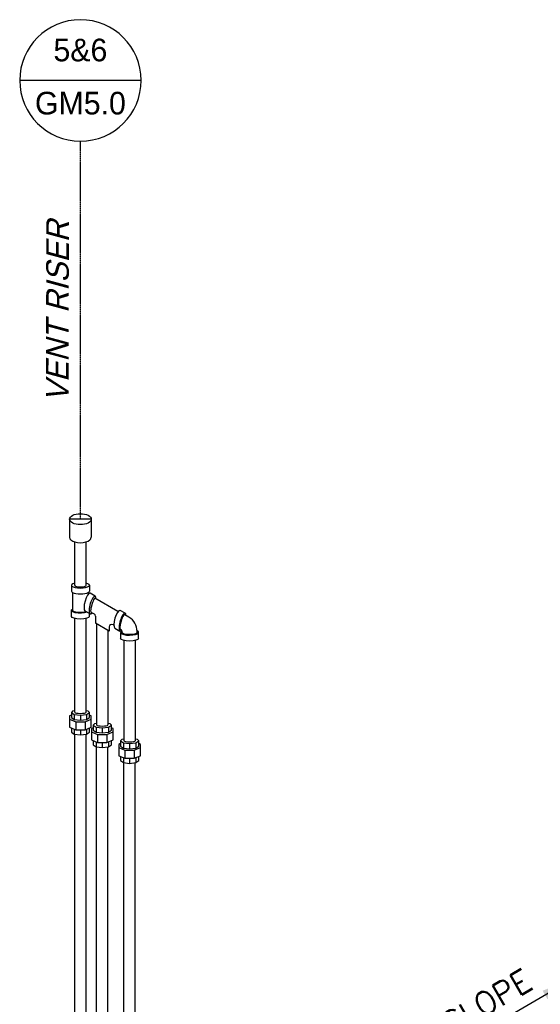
# Model space of a CAD drawing. Extents: x -18027 to -11651, y 1687 to 5059.
# Tile 102 of 170: x -14302 to -14096, y 2612 to 3003. Entities that reach past the tile are written whole.
import ezdxf
from ezdxf.enums import TextEntityAlignment as Align

# ---------------------------------------------------------------- set-up
doc = ezdxf.new("R2010")
doc.units = 0
doc.header["$MEASUREMENT"] = 0
doc.linetypes.add('CENTER1', pattern=[0.6625, 0.5, -0.075, 0.0125, -0.075])
doc.layers.get('0').update_dxf_attribs({"linetype": 'CONTINUOUS'})
doc.layers.get('DEFPOINTS').update_dxf_attribs({"linetype": 'CONTINUOUS'})
for name, color, linetype in [('CENTERLINE', 3, 'CENTER1'), ('PIPING-VENT-ISO', 3, 'CONTINUOUS'), ('TAG', 3, 'CONTINUOUS'), ('TEXT', 3, 'CONTINUOUS')]:
    doc.layers.add(name, color=color, linetype=linetype)
doc.styles.add('ISO1', font='SIMPFRAC.shx', dxfattribs={"width": 0.85, "oblique": 15})
doc.styles.add('SIMPFRAC', font='simpfrac')
doc.styles.add('SIMPLEX', font='simplex')
doc.dimstyles.new('DIM96', dxfattribs={"dimscale": 96, "dimtxt": 0.125, "dimasz": 0.125, "dimexe": 0.0625, "dimexo": 0.0625, "dimgap": 0.0625, "dimtad": 1, "dimdec": 4, "dimzin": 3, "dimdsep": 46, "dimlunit": 4, "dimtxsty": 'SIMPLEX', "dimcen": 0, "dimdle": 0.0625, "dimclrd": 3, "dimclre": 3, "dimclrt": 3, "dimadec": 0, "dimazin": 0, "dimtfac": 1, "dimtdec": 4, "dimtmove": 2, "dimatfit": 3, "dimfxl": 1, "dimfrac": 2, "dimtolj": 1, "dimtzin": 0, "dimarcsym": 0})

# ---------------------------------------------------------------- blocks, each defined once
blk = doc.blocks.new('KEY-DETAIL')
blk.add_line((-0.1911, 0), (0.1911, 0))
blk.add_circle((0, 0), 0.1911)
at = {"style": 'SIMPFRAC'}
for tag, p in [('DETAIL', (0, 0.1314)), ('SHEET', (0, -0.0358))]:
    blk.add_attdef(tag, text='', height=0.0781, dxfattribs=at).set_placement(p, align=Align.TOP_CENTER)

msp = doc.modelspace()

# ---------------------------------------------------------------- linework, layer by layer
at = {"layer": 'CENTERLINE', "color": 3, "linetype": 'CENTER1'}
msp.add_line((-14278.3, 2804.57, 0), (-14278.3, 2954.78, 0), dxfattribs=at)
at = {"layer": 'DEFPOINTS'}
msp.add_line((-14273.98, 2804.57, 0), (-14282.61, 2804.57, 0), dxfattribs=at)
at = {"layer": 'PIPING-VENT-ISO'}
for p, q in [((-14282.61, 2804.57, 0), (-14282.61, 2797.38, 0)), ((-14273.98, 2804.57, 0), (-14273.98, 2797.38, 0)), ((-14280.54, 2778.29, 0), (-14280.54, 2795.53, 0)), ((-14276.05, 2778.29, 0), (-14276.05, 2795.53, 0)), ((-14281.85, 2778.29, 0), (-14281.85, 2775.97, 0)), ((-14274.74, 2778.29, 0), (-14274.74, 2775.97, 0)), ((-14281.28, 2768.28, 0), (-14281.28, 2775.38, 0)), ((-14275.32, 2775.29, 0), (-14275.32, 2775.38, 0)), ((-14272.44, 2774.01, 0), (-14274.45, 2775.17, 0)), ((-14263.37, 2767.83, 0), (-14272.53, 2773.12, 0)), ((-14281.85, 2765.96, 0), (-14281.85, 2768.28, 0)), ((-14276.49, 2768.12, 0), (-14274.48, 2766.96, 0)), ((-14274.74, 2765.96, 0), (-14274.74, 2767.12, 0)), ((-14274.09, 2767.68, 0), (-14272.84, 2766.96, 0)), ((-14260.55, 2767.18, 0), (-14262.56, 2768.34, 0)), ((-14259.01, 2765.57, 0), (-14260.69, 2766.54, 0)), ((-14280.54, 2727.87, 0), (-14280.54, 2765.12, 0)), ((-14276.05, 2727.83, 0), (-14276.05, 2765.12, 0)), ((-14272.34, 2766.09, 0), (-14272.34, 2763.2, 0)), ((-14266.84, 2760.03, 0), (-14272.34, 2763.2, 0)), ((-14271.84, 2762.92, 0), (-14271.84, 2722.81, 0)), ((-14265.34, 2762.63, 0), (-14264.97, 2762.42, 0)), ((-14267.34, 2760.32, 0), (-14267.34, 2722.81, 0)), ((-14266.84, 2761.76, 0), (-14266.84, 2760.03, 0)), ((-14264.6, 2761.29, 0), (-14262.6, 2760.13, 0)), ((-14261.96, 2760.45, 0), (-14262.4, 2760.7, 0)), ((-14262.29, 2757.24, 0), (-14262.29, 2759.56, 0)), ((-14261.71, 2759.56, 0), (-14261.71, 2760.01, 0)), ((-14255.76, 2759.56, 0), (-14255.76, 2759.94, 0)), ((-14255.18, 2757.24, 0), (-14255.18, 2759.56, 0)), ((-14260.98, 2756.4, 0), (-14260.98, 2716.53, 0)), ((-14256.49, 2756.4, 0), (-14256.49, 2716.52, 0)), ((-14280.78, 2726.99, 0), (-14280.78, 2724.94, 0)), ((-14280.17, 2724.08, 0), (-14280.17, 2720.86, 0)), ((-14278.3, 2726.69, 0), (-14278.3, 2724.64, 0)), ((-14276.43, 2724.08, 0), (-14276.43, 2720.86, 0)), ((-14275.82, 2726.99, 0), (-14275.82, 2724.94, 0)), ((-14280.78, 2721.11, 0), (-14280.78, 2719.15, 0)), ((-14278.3, 2720.86, 0), (-14278.3, 2718.85, 0)), ((-14275.82, 2721.11, 0), (-14275.82, 2719.15, 0)), ((-14272.07, 2721.97, 0), (-14272.07, 2719.92, 0)), ((-14269.59, 2721.67, 0), (-14269.59, 2719.62, 0)), ((-14267.12, 2721.97, 0), (-14267.12, 2719.92, 0)), ((-14280.55, 2575.66, 0), (-14280.55, 2719.12, 0)), ((-14276.05, 2575.75, 0), (-14276.05, 2719.12, 0)), ((-14272.07, 2716.09, 0), (-14272.07, 2714.12, 0)), ((-14271.46, 2719.06, 0), (-14271.46, 2715.83, 0)), ((-14269.59, 2715.83, 0), (-14269.59, 2713.82, 0)), ((-14267.73, 2719.06, 0), (-14267.73, 2715.83, 0)), ((-14267.12, 2716.09, 0), (-14267.12, 2714.12, 0)), ((-14261.22, 2715.68, 0), (-14261.22, 2713.63, 0)), ((-14258.74, 2715.38, 0), (-14258.74, 2713.33, 0)), ((-14256.26, 2715.68, 0), (-14256.26, 2713.63, 0)), ((-14271.84, 2570.64, 0), (-14271.84, 2714.1, 0)), ((-14267.35, 2570.76, 0), (-14267.35, 2714.1, 0)), ((-14260.61, 2712.77, 0), (-14260.61, 2709.55, 0)), ((-14256.87, 2712.77, 0), (-14256.87, 2709.55, 0)), ((-14261.22, 2709.8, 0), (-14261.22, 2707.84, 0)), ((-14260.99, 2564.35, 0), (-14260.99, 2707.81, 0)), ((-14258.74, 2709.55, 0), (-14258.74, 2707.54, 0)), ((-14256.49, 2564.48, 0), (-14256.49, 2707.81, 0)), ((-14256.26, 2709.8, 0), (-14256.26, 2707.84, 0))]:
    msp.add_line(p, q, dxfattribs=at)
at = {"layer": 'PIPING-VENT-ISO', "elevation": 0}
for points in [[(-14280.55, 2728.44), (-14281.4, 2728.31), (-14281.89, 2727.79), (-14280.78, 2726.99), (-14278.3, 2726.69), (-14275.82, 2726.99), (-14274.71, 2727.79), (-14275.2, 2728.31), (-14276.05, 2728.44)], [(-14281.89, 2727.79), (-14281.89, 2725.74), (-14280.78, 2724.94), (-14278.3, 2724.64), (-14275.82, 2724.94), (-14274.71, 2725.74), (-14274.71, 2727.79)], [(-14281.89, 2726.68), (-14282.64, 2726.38), (-14282.64, 2725.09), (-14280.17, 2724.08), (-14276.43, 2724.08), (-14273.96, 2725.09), (-14273.96, 2726.38), (-14274.71, 2726.68)], [(-14282.64, 2725.09), (-14282.64, 2721.9), (-14280.17, 2720.86), (-14276.43, 2720.86), (-14273.96, 2721.9), (-14273.96, 2725.09)], [(-14271.84, 2723.42), (-14272.69, 2723.28), (-14273.19, 2722.76), (-14272.07, 2721.97), (-14269.59, 2721.67), (-14267.12, 2721.97), (-14266, 2722.76), (-14266.5, 2723.28), (-14267.35, 2723.42)], [(-14281.89, 2721.58), (-14281.89, 2719.94), (-14280.78, 2719.15), (-14278.3, 2718.85), (-14275.82, 2719.15), (-14274.71, 2719.94), (-14274.71, 2721.58)], [(-14273.19, 2721.66), (-14273.93, 2721.35), (-14273.93, 2720.07), (-14271.46, 2719.06), (-14267.73, 2719.06), (-14265.26, 2720.07), (-14265.26, 2721.35), (-14266, 2721.66)], [(-14273.93, 2720.07), (-14273.93, 2716.87), (-14271.46, 2715.83), (-14267.73, 2715.83), (-14265.26, 2716.87), (-14265.26, 2720.07)], [(-14273.19, 2722.76), (-14273.19, 2720.71), (-14272.07, 2719.92), (-14269.59, 2719.62), (-14267.12, 2719.92), (-14266, 2720.71), (-14266, 2722.76)], [(-14273.19, 2716.56), (-14273.19, 2714.92), (-14272.07, 2714.12), (-14269.59, 2713.82), (-14267.12, 2714.12), (-14266, 2714.92), (-14266, 2716.56)], [(-14262.33, 2715.37), (-14263.08, 2715.07), (-14263.08, 2713.78), (-14260.61, 2712.77), (-14256.87, 2712.77), (-14254.4, 2713.78), (-14254.4, 2715.07), (-14255.14, 2715.37)], [(-14260.99, 2717.13), (-14261.83, 2716.99), (-14262.33, 2716.48), (-14261.22, 2715.68), (-14258.74, 2715.38), (-14256.26, 2715.68), (-14255.14, 2716.48), (-14255.64, 2716.99), (-14256.49, 2717.13)], [(-14262.33, 2716.48), (-14262.33, 2714.43), (-14261.22, 2713.63), (-14258.74, 2713.33), (-14256.26, 2713.63), (-14255.14, 2714.43), (-14255.14, 2716.48)], [(-14263.08, 2713.78), (-14263.08, 2710.59), (-14260.61, 2709.55), (-14256.87, 2709.55), (-14254.4, 2710.59), (-14254.4, 2713.78)], [(-14262.33, 2710.27), (-14262.33, 2708.63), (-14261.22, 2707.84), (-14258.74, 2707.54), (-14256.26, 2707.84), (-14255.14, 2708.63), (-14255.14, 2710.27)]]:
    msp.add_lwpolyline(points, dxfattribs=at)
at = {"layer": 'PIPING-VENT-ISO'}
for centre, radius, start, end in [((-14274.82, 2775.29, 0), 0.5, 180, 240), ((-14262.26, 2759.94, 0), 6.5, 360, 60), ((-14262.21, 2760.01, 0), 0.5, 360, 60)]:
    msp.add_arc(centre, radius, start, end, dxfattribs=at)
at = {"layer": 'PIPING-VENT-ISO', "extrusion": (1.26039e-08, 6.61824e-21, 1)}
msp.add_arc((-14273.34, 2766.09, 0), 1, 0, 60, dxfattribs=at)
at = {"layer": 'PIPING-VENT-ISO', "extrusion": (1.26039e-08, 0, 1)}
msp.add_arc((-14265.84, 2761.76, 0), 1, 60, 180, dxfattribs=at)
at = {"layer": 'PIPING-VENT-ISO'}
msp.add_ellipse((-14278.3, 2804.57, 0), major_axis=(-4.32, 0), ratio=0.5, dxfattribs=at)
for centre, major_axis, ratio, start_param, end_param in [((-14278.3, 2797.38, 0), (-4.32, 0), 0.5, 0, 3.141593), ((-14278.3, 2778.29, 0), (-3.56, 0), 0.304772, 5.396217, 10.311746), ((-14278.3, 2778.29, 0), (-2.25, 0), 0.296463, 0, 3.141593), ((-14278.3, 2775.97, 0), (-3.56, 0), 0.304772, 0, 3.141593), ((-14275.43, 2771.63, 0), (0.98, 3.54), 0.293513, 0, 3.067622), ((-14273.42, 2770.47, 0), (0.98, 3.54), 0.293513, 5.513292, 10.040906), ((-14273.33, 2770.41, 0), (0.76, 2.73), 0.170914, 6.17431, 9.424778), ((-14278.3, 2768.28, 0), (-2.98, 0), 0.239036, 0, 2.458813), ((-14263.55, 2764.8, 0), (0.98, 3.54), 0.293513, 0, 3.067622), ((-14261.54, 2763.64, 0), (0.98, 3.54), 0.293513, 5.602742, 9.928149), ((-14261.54, 2763.62, 0), (0.82, 2.94), 0.228088, 6.223709, 9.366315), ((-14258.74, 2759.56, 0), (-3.56, 0), 0.304772, 5.714271, 10.004714), ((-14258.74, 2759.56, 0), (2.98, 0), 0.239036, 3.141593, 6.283185), ((-14278.3, 2727.85, 0), (2.25, 0), 0.197461, 3.162383, 6.262394), ((-14269.59, 2722.82, 0), (2.25, 0), 0.197461, 3.162383, 6.262394), ((-14258.74, 2716.53, 0), (2.25, 0), 0.197461, 3.162383, 6.262394)]:
    msp.add_ellipse(centre, major_axis=major_axis, ratio=ratio, start_param=start_param, end_param=end_param, dxfattribs=at)
at = {"layer": 'PIPING-VENT-ISO', "extrusion": (0, 0, -1)}
for centre, start_param, end_param in [((-14278.3, 2768.28, 0), 3.835662, 6.861258), ((-14278.3, 2765.96, 0), 3.141593, 6.283185), ((-14258.74, 2757.24, 0), 3.141593, 6.283185)]:
    msp.add_ellipse(centre, major_axis=(-3.56, 0), ratio=0.304772, start_param=start_param, end_param=end_param, dxfattribs=at)

# ---------------------------------------------------------------- block references
at = {"layer": 'TAG'}
ref = msp.add_blockref('KEY-DETAIL', (-14278.3, 2978.92, 0), dxfattribs=dict(at, xscale=-126.2697858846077, yscale=126.2697858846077, zscale=126.2697858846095))
ref.add_attrib('SHEET', 'GM5.0', dxfattribs={"height": 9, "style": 'SIMPFRAC'}).set_placement((-14278.3, 2974.39, 0), align=Align.TOP_CENTER)
ref.add_attrib('DETAIL', '5&6', dxfattribs={"layer": '0', "height": 9, "style": 'SIMPFRAC'}).set_placement((-14278.3, 2995.51, 0), align=Align.TOP_CENTER)

# ---------------------------------------------------------------- texts
at = {"layer": 'TEXT', "style": 'ISO1', "oblique": 15}
msp.add_text('VENT RISER', height=9, rotation=89.8643, dxfattribs=at).set_placement((-14283.01, 2851.01, 0))
at = {"layer": 'TEXT', "style": 'SIMPLEX'}
msp.add_text('SLOPE', height=9, rotation=30, dxfattribs=at).set_placement((-14130.97, 2599.33, 0))

# ---------------------------------------------------------------- leaders
at = {"layer": 'TEXT'}
msp.add_leader([(-14083.24, 2621.54, 0), (-14130.65, 2593.87, 0)], dimstyle='DIM96', dxfattribs=at)

doc.saveas('drawing.dxf')
